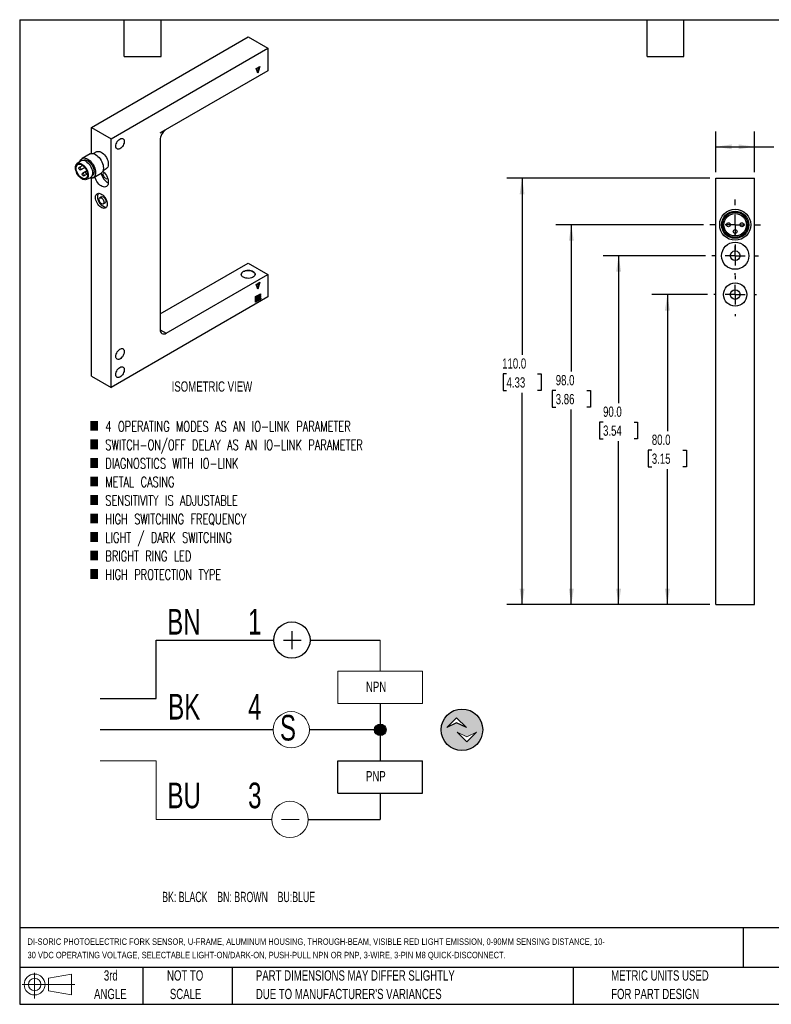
# Model space of a CAD drawing. Header units: millimetres. Extents: x 6 to 273, y 6 to 210.
# Tile 1 of 2: x 6 to 162, y 6 to 210. Entities that reach past the tile are written whole.
import ezdxf

# ---------------------------------------------------------------- set-up
doc = ezdxf.new("R2010")
doc.units = ezdxf.units.MM
doc.linetypes.add('CENTERX2', pattern=[20.32, 12.7, -2.54, 2.54, -2.54])
doc.layers.add('CENTER', color=40, linetype='CENTERX2')
doc.layers.add('DIMENSIONS', color=140, linetype='Continuous', lineweight=25)
doc.layers.add('TEXT', color=140, linetype='Continuous', lineweight=25)
doc.styles.add('SLDTEXTSTYLE0', font='TXT', dxfattribs={"width": 0.639394})
doc.styles.add('SLDTEXTSTYLE1', font='TXT', dxfattribs={"width": 0.7})
doc.styles.add('SLDTEXTSTYLE3', font='TXT', dxfattribs={"width": 0.7, "bigfont": 'bigfont'})
doc.dimstyles.new('SLDDIMSTYLE0', dxfattribs={"dimtxt": 2.158008, "dimasz": 3.302, "dimexe": 0, "dimexo": 0.0625, "dimgap": 0.539502, "dimtad": 0, "dimtih": 1, "dimtoh": 1, "dimlfac": 1.25, "dimrnd": 1e-09, "dimzin": 4, "dimdsep": 46, "dimtxsty": 'SLDTEXTSTYLE1', "dimsah": 1, "dimcen": 0.09, "dimadec": 0, "dimazin": 1, "dimtfac": 1, "dimtofl": 0, "dimtmove": 0, "dimatfit": 3, "dimfxl": 0, "dimfrac": 2, "dimtolj": 1, "dimtzin": 12, "dimarcsym": 0})

# ---------------------------------------------------------------- blocks, each defined once
blk = doc.blocks.new('SW_NOTE_0')
at = {"layer": 'DIMENSIONS', "color": 0, "insert": (0, 2.73), "char_height": 2.1167, "attachment_point": 1, "style": 'SLDTEXTSTYLE0'}
blk.add_mtext('BK: BLACK    BN: BROWN    BU:BLUE', dxfattribs=at)
blk = doc.blocks.new('SW_NOTE_0_1')
at = {"color": 0, "linetype": 'Continuous', "lineweight": 18, "insert": (0, 6.82), "char_height": 5.29, "attachment_point": 1, "style": 'SLDTEXTSTYLE1'}
blk.add_mtext('3', dxfattribs=at)
blk = doc.blocks.new('SW_NOTE_0_2')
at = {"color": 0, "linetype": 'Continuous', "lineweight": 18, "insert": (0, 6.82), "char_height": 5.29, "attachment_point": 1, "style": 'SLDTEXTSTYLE1'}
blk.add_mtext('4', dxfattribs=at)
blk = doc.blocks.new('SW_NOTE_0_3')
at = {"color": 0, "linetype": 'Continuous', "lineweight": 18, "insert": (0, 6.82), "char_height": 5.29, "attachment_point": 1, "style": 'SLDTEXTSTYLE1'}
blk.add_mtext('1', dxfattribs=at)
blk = doc.blocks.new('SW_NOTE_0_4')
at = {"color": 0, "linetype": 'Continuous', "lineweight": 18, "insert": (0, 6.82), "char_height": 5.292, "attachment_point": 1, "style": 'SLDTEXTSTYLE1'}
blk.add_mtext('BU', dxfattribs=at)
blk = doc.blocks.new('SW_NOTE_0_5')
at = {"color": 0, "linetype": 'Continuous', "lineweight": 18, "insert": (0, 6.82), "char_height": 5.292, "attachment_point": 1, "style": 'SLDTEXTSTYLE1'}
blk.add_mtext('BK', dxfattribs=at)
blk = doc.blocks.new('SW_NOTE_0_6')
at = {"color": 0, "linetype": 'Continuous', "lineweight": 18, "insert": (0, 6.82), "char_height": 5.292, "attachment_point": 1, "style": 'SLDTEXTSTYLE1'}
blk.add_mtext('BN', dxfattribs=at)
blk = doc.blocks.new('SW_NOTE_0_7')
at = {"color": 0, "linetype": 'Continuous', "lineweight": 18, "insert": (0, 6.82), "char_height": 5.29, "attachment_point": 1, "style": 'SLDTEXTSTYLE1'}
blk.add_mtext('S', dxfattribs=at)
blk = doc.blocks.new('SW_NOTE_0_8')
at = {"color": 0, "linetype": 'Continuous', "lineweight": 18, "insert": (0, 2.73), "char_height": 2.117, "attachment_point": 1, "style": 'SLDTEXTSTYLE1'}
blk.add_mtext('PNP', dxfattribs=at)
blk = doc.blocks.new('SW_NOTE_0_9')
at = {"color": 0, "linetype": 'Continuous', "lineweight": 18, "insert": (0, 2.73), "char_height": 2.117, "attachment_point": 1, "style": 'SLDTEXTSTYLE1'}
blk.add_mtext('NPN', dxfattribs=at)
blk = doc.blocks.new('DI-SORIC SHEMATIC')
h = blk.add_hatch(color=256)
edge = h.paths.add_edge_path(flags=0)
edge.add_arc((101.6, 61.86), 4.29, 0, 360)
h.paths.add_polyline_path([(102.5, 62.32), (100.5, 63.32), (98.49, 62.32), (100.5, 64.32)], flags=0)
h.paths.add_polyline_path([(102.62, 59.38), (100.62, 61.38), (102.62, 60.38), (104.62, 61.38)], flags=0)
h = blk.add_hatch(color=256)
edge = h.paths.add_edge_path(flags=0)
edge.add_arc((84.73, 61.86), 1.19, 0, 360)
for p, q in [((66.48, 82.2), (66.48, 78.53)), ((38.47, 68.29), (38.47, 80.37)), ((38.47, 80.37), (62.73, 80.37)), ((64.73, 80.37), (68.4, 80.37)), ((70.23, 80.37), (84.73, 80.37)), ((26.91, 68.29), (38.47, 68.29)), ((84.73, 67.26), (84.73, 55.44)), ((98.49, 62.32), (100.5, 64.32)), ((100.5, 63.32), (98.49, 62.32)), ((100.5, 64.32), (102.5, 62.32)), ((102.5, 62.32), (100.5, 63.32)), ((62.6, 61.86), (26.91, 61.86)), ((84.73, 61.86), (70.09, 61.86)), ((75.99, 48.76), (75.99, 55.44)), ((75.99, 55.44), (93.46, 55.44)), ((93.46, 48.76), (93.46, 55.44)), ((75.99, 48.76), (93.46, 48.76)), ((84.73, 48.76), (84.73, 43.36)), ((69.83, 43.36), (84.73, 43.36))]:
    blk.add_line(p, q)
at = {"color": 7, "linetype": 'Continuous', "lineweight": 18}
for p, q in [((84.73, 80.37), (84.73, 73.94)), ((75.99, 67.26), (75.99, 73.94)), ((75.99, 73.94), (93.46, 73.94)), ((93.46, 67.26), (93.46, 73.94)), ((75.99, 67.26), (93.46, 67.26)), ((102.62, 60.38), (100.62, 61.38)), ((100.62, 61.38), (102.62, 59.38)), ((104.62, 61.38), (102.62, 60.38)), ((102.62, 59.38), (104.62, 61.38)), ((26.91, 55.44), (38.47, 55.44)), ((38.47, 55.44), (38.47, 43.36)), ((38.47, 43.36), (62.33, 43.36)), ((64.33, 43.36), (68.01, 43.36))]:
    blk.add_line(p, q, dxfattribs=at)
for centre, radius in [((66.48, 80.37), 3.75), ((101.6, 61.86), 4.29), ((84.73, 61.86), 1.19)]:
    blk.add_circle(centre, radius)
for centre in [(66.35, 61.86), (66.08, 43.36)]:
    blk.add_circle(centre, 3.75, dxfattribs=at)
for name, p in [('SW_NOTE_0_6', (40.74, 79.98)), ('SW_NOTE_0_3', (57.44, 79.98)), ('SW_NOTE_0_9', (81.78, 69.06)), ('SW_NOTE_0_5', (40.94, 62.45)), ('SW_NOTE_0_2', (57.44, 62.45)), ('SW_NOTE_0_7', (64.02, 58.11)), ('SW_NOTE_0_8', (81.78, 50.61)), ('SW_NOTE_0_4', (40.8, 44.14)), ('SW_NOTE_0_1', (57.44, 44.14))]:
    blk.add_blockref(name, p, dxfattribs=at)
at = {"layer": 'DIMENSIONS', "color": 140}
blk.add_blockref('SW_NOTE_0', (39.7, 25.69), dxfattribs=at)
blk = doc.blocks.new('Block11')
at = {"color": 7, "linetype": 'Continuous', "lineweight": 18}
for p, q in [((2.59, 5.31), (2.59, 0)), ((5.48, 4.17), (10.18, 5.03)), ((5.48, 1.6), (5.48, 4.17)), ((10.18, 5.03), (10.18, 0.73)), ((0, 2.88), (10.87, 2.88)), ((5.48, 1.6), (10.18, 0.73))]:
    blk.add_line(p, q, dxfattribs=at)
for radius in [2.15, 1.29]:
    blk.add_circle((2.59, 2.88), radius, dxfattribs=at)
blk = doc.blocks.new('Block12')
at = {"color": 7, "linetype": 'Continuous'}
blk.add_blockref('Block11', (0, 0), dxfattribs=at)
blk = doc.blocks.new('_D_10')
at = {"layer": 'DIMENSIONS'}
for p, q in [((148.38, 152.83), (136.91, 152.83)), ((140.09, 152.83), (140.09, 124.62)), ((136.88, 120.71), (136.15, 120.71)), ((136.15, 120.71), (136.15, 117.28)), ((143.29, 120.71), (144.02, 120.71)), ((144.02, 120.71), (144.02, 117.28)), ((136.15, 117.28), (136.88, 117.28)), ((140.09, 88.83), (140.09, 116.79)), ((144.02, 117.28), (143.29, 117.28)), ((148.82, 88.83), (136.91, 88.83))]:
    blk.add_line(p, q, dxfattribs=at)
for points in [[(140.09, 152.83), (139.58, 149.53), (140.59, 149.53)], [(140.09, 88.83), (140.59, 92.13), (139.58, 92.13)]]:
    blk.add_solid(points, dxfattribs=at)
at = {"layer": 'DIMENSIONS', "char_height": 2.117, "attachment_point": 1, "style": 'SLDTEXTSTYLE1'}
for s, insert in [('80.0', (136.88, 123.92)), ('3.15', (136.88, 120.01))]:
    blk.add_mtext(s, dxfattribs=dict(at, insert=insert))
blk = doc.blocks.new('_D_11')
at = {"layer": 'DIMENSIONS'}
for p, q in [((147.98, 160.83), (126.84, 160.83)), ((130.02, 160.83), (130.02, 130.41)), ((126.81, 126.5), (126.09, 126.5)), ((126.09, 126.5), (126.09, 123.07)), ((133.23, 126.5), (133.95, 126.5)), ((133.95, 126.5), (133.95, 123.07)), ((126.09, 123.07), (126.81, 123.07)), ((130.02, 88.83), (130.02, 122.58)), ((133.95, 123.07), (133.23, 123.07)), ((148.82, 88.83), (126.84, 88.83))]:
    blk.add_line(p, q, dxfattribs=at)
for points in [[(130.02, 160.83), (129.51, 157.53), (130.53, 157.53)], [(130.02, 88.83), (130.53, 92.13), (129.51, 92.13)]]:
    blk.add_solid(points, dxfattribs=at)
at = {"layer": 'DIMENSIONS', "char_height": 2.117, "attachment_point": 1, "style": 'SLDTEXTSTYLE1'}
for s, insert in [('90.0', (126.81, 129.71)), ('3.54', (126.81, 125.8))]:
    blk.add_mtext(s, dxfattribs=dict(at, insert=insert))
blk = doc.blocks.new('_D_12')
at = {"layer": 'DIMENSIONS'}
for p, q in [((147.58, 167.23), (117.07, 167.23)), ((120.25, 167.23), (120.25, 136.92)), ((117.04, 133.01), (116.32, 133.01)), ((116.32, 133.01), (116.32, 129.58)), ((123.45, 133.01), (124.18, 133.01)), ((124.18, 133.01), (124.18, 129.58)), ((116.32, 129.58), (117.04, 129.58)), ((120.25, 88.83), (120.25, 129.1)), ((124.18, 129.58), (123.45, 129.58)), ((148.82, 88.83), (117.07, 88.83))]:
    blk.add_line(p, q, dxfattribs=at)
for points in [[(120.25, 167.23), (119.74, 163.93), (120.76, 163.93)], [(120.25, 88.83), (120.76, 92.13), (119.74, 92.13)]]:
    blk.add_solid(points, dxfattribs=at)
at = {"layer": 'DIMENSIONS', "char_height": 2.117, "attachment_point": 1, "style": 'SLDTEXTSTYLE1'}
for s, insert in [('98.0', (117.04, 136.22)), ('3.86', (117.04, 132.31))]:
    blk.add_mtext(s, dxfattribs=dict(at, insert=insert))
blk = doc.blocks.new('_D_13')
at = {"layer": 'DIMENSIONS'}
for p, q in [((148.82, 176.83), (106.91, 176.83)), ((110.09, 176.83), (110.09, 140.36)), ((106.88, 136.45), (106.15, 136.45)), ((106.15, 136.45), (106.15, 133.02)), ((113.29, 136.45), (114.02, 136.45)), ((114.02, 136.45), (114.02, 133.02)), ((106.15, 133.02), (106.88, 133.02)), ((110.09, 88.83), (110.09, 132.54)), ((114.02, 133.02), (113.29, 133.02)), ((148.82, 88.83), (106.91, 88.83))]:
    blk.add_line(p, q, dxfattribs=at)
for points in [[(110.09, 176.83), (109.58, 173.53), (110.59, 173.53)], [(110.09, 88.83), (110.59, 92.13), (109.58, 92.13)]]:
    blk.add_solid(points, dxfattribs=at)
at = {"layer": 'DIMENSIONS', "char_height": 2.117, "attachment_point": 1, "style": 'SLDTEXTSTYLE1'}
for s, insert in [('110.0', (105.98, 139.66)), ('4.33', (106.88, 135.75))]:
    blk.add_mtext(s, dxfattribs=dict(at, insert=insert))
blk = doc.blocks.new('_D_14')
at = {"layer": 'DIMENSIONS'}
for p, q in [((150.09, 178.1), (150.09, 186.49)), ((158.09, 178.1), (158.09, 186.49)), ((150.09, 183.32), (158.09, 183.32)), ((158.09, 183.32), (162.07, 183.32)), ((164.99, 183.32), (164.27, 183.32)), ((164.27, 183.32), (164.27, 179.89)), ((171.41, 183.32), (172.13, 183.32)), ((172.13, 183.32), (172.13, 179.89)), ((164.27, 179.89), (164.99, 179.89)), ((172.13, 179.89), (171.41, 179.89))]:
    blk.add_line(p, q, dxfattribs=at)
for points in [[(150.09, 183.32), (153.39, 182.81), (153.39, 183.82)], [(158.09, 183.32), (154.78, 183.82), (154.78, 182.81)]]:
    blk.add_solid(points, dxfattribs=at)
at = {"layer": 'DIMENSIONS', "char_height": 2.117, "attachment_point": 1, "style": 'SLDTEXTSTYLE1'}
for s, insert in [('10.0', (164.99, 186.53)), ('0.39', (164.99, 182.62))]:
    blk.add_mtext(s, dxfattribs=dict(at, insert=insert))
blk = doc.blocks.new('SW_CENTERMARKSYMBOL_3')
at = {"layer": 'CENTER', "color": 0}
for p, q in [((0, 4.064), (0, 5.232)), ((0, 0), (0, 2.032)), ((-4.064, 0), (-5.232, 0)), ((0, 0), (-2.032, 0)), ((0, 0), (0, -2.032)), ((0, 0), (2.032, 0)), ((4.064, 0), (5.232, 0)), ((0, -4.064), (0, -5.232))]:
    blk.add_line(p, q, dxfattribs=at)
blk = doc.blocks.new('SW_CENTERMARKSYMBOL_4')
at = {"layer": 'CENTER', "color": 0}
for p, q in [((0, 4.064), (0, 4.832)), ((-4.064, 0), (-4.832, 0)), ((0, 0), (-2.032, 0)), ((0, 0), (0, 2.032)), ((0, 0), (0, -2.032)), ((0, 0), (2.032, 0)), ((4.064, 0), (4.832, 0)), ((0, -4.064), (0, -4.832))]:
    blk.add_line(p, q, dxfattribs=at)
blk = doc.blocks.new('SW_CENTERMARKSYMBOL_5')
at = {"layer": 'CENTER', "color": 0}
for p, q in [((0, 4.064), (0, 4.432)), ((0, 0), (0, 2.032)), ((-4.064, 0), (-4.432, 0)), ((0, 0), (-2.032, 0)), ((0, 0), (0, -2.032)), ((0, 0), (2.032, 0)), ((4.064, 0), (4.432, 0)), ((0, -4.064), (0, -4.432))]:
    blk.add_line(p, q, dxfattribs=at)

msp = doc.modelspace()

# ---------------------------------------------------------------- linework, layer by layer
for p, q in [((21.2095, 187.3242), (53.5343, 205.9849)), ((53.5343, 205.9849), (57.5749, 203.6523)), ((25.2501, 184.9916), (57.5749, 203.6523)), ((57.5749, 203.6523), (57.5749, 198.9864)), ((55.1506, 199.4532), (55.9587, 199.9197)), ((55.5546, 198.52), (55.1506, 199.4532)), ((55.6759, 199.7564), (55.4132, 198.8466)), ((55.9587, 199.9197), (55.5546, 198.52)), ((57.5749, 198.9864), (35.4913, 186.2378)), ((21.2095, 187.3242), (25.2501, 184.9916)), ((21.2095, 181.9418), (21.2095, 187.3242)), ((25.2501, 133.6661), (25.2501, 184.9916)), ((36.424, 186.7669), (35.3516, 186.1478)), ((36.424, 186.7669), (36.416, 186.7715)), ((35.3516, 184.7573), (35.3516, 145.5634)), ((20.8748, 181.8385), (19.2586, 180.9054)), ((22.2298, 182.2908), (21.571, 181.9105)), ((18.9129, 180.3669), (18.1822, 179.7808)), ((19.3563, 179.4689), (18.622, 179.045)), ((18.9077, 178.5502), (19.7799, 179.0537)), ((19.4728, 180.5343), (19.44, 180.5153)), ((23.5708, 178.4463), (24.2297, 178.8266)), ((20.0323, 178.2262), (19.3291, 177.8203)), ((19.6148, 177.3254), (20.349, 177.7492)), ((20.0319, 176.5767), (20.9049, 176.9163)), ((20.2012, 178.3239), (20.0363, 178.2286)), ((20.3219, 177.7338), (20.349, 177.7494)), ((21.2095, 135.9987), (21.2095, 176.843)), ((21.297, 177.2985), (21.3298, 177.3175)), ((21.5441, 176.9464), (23.1603, 177.8794)), ((23.8068, 177.9838), (23.7616, 177.9577)), ((150.0856, 176.8308), (158.0856, 176.8308)), ((150.0856, 88.8308), (150.0856, 176.8308)), ((158.0856, 88.8308), (158.0856, 176.8308)), ((24.4758, 176.7205), (24.521, 176.7466)), ((23.2767, 173.0119), (22.8726, 172.7786)), ((23.5869, 171.5414), (23.9909, 171.7747)), ((35.3516, 148.8288), (53.5343, 159.3254)), ((53.5343, 159.3254), (57.5749, 156.9928)), ((36.5638, 144.8633), (57.5749, 156.9928)), ((57.5749, 156.9928), (57.5749, 152.3269)), ((55.1506, 154.8934), (55.9587, 155.3599)), ((55.5546, 153.9602), (55.1506, 154.8934)), ((55.6759, 155.1966), (55.4132, 154.2868)), ((55.9587, 155.3599), (55.5546, 153.9602)), ((55.0496, 152.4088), (55.3324, 152.5721)), ((55.0496, 152.0822), (55.0496, 152.4088)), ((55.3122, 152.5604), (55.3122, 152.2571)), ((55.3324, 152.5721), (55.3324, 152.2454)), ((55.4132, 152.6187), (55.6961, 152.782)), ((55.4132, 152.2921), (55.4132, 152.6187)), ((55.6759, 152.467), (55.4132, 152.3154)), ((55.6961, 152.4554), (55.4132, 152.2921)), ((55.6759, 152.7703), (55.6759, 152.467)), ((55.6961, 152.4554), (55.6759, 152.467)), ((55.6961, 152.782), (55.6961, 152.4554)), ((55.7769, 152.8286), (56.0597, 152.9919)), ((55.7769, 152.502), (55.7769, 152.8286)), ((56.0395, 152.677), (55.7769, 152.5254)), ((56.0597, 152.6653), (55.7769, 152.502)), ((55.7769, 152.4087), (56.0597, 152.572)), ((55.7769, 152.0821), (55.7769, 152.4087)), ((56.0395, 152.9803), (56.0395, 152.677)), ((56.0597, 152.6653), (56.0395, 152.677)), ((56.0395, 152.5603), (56.0395, 152.257)), ((56.0597, 152.9919), (56.0597, 152.6653)), ((56.0597, 152.572), (56.0597, 152.2454)), ((57.5749, 152.3269), (25.2501, 133.6661)), ((55.3122, 152.2571), (55.0496, 152.1055)), ((55.3324, 152.2454), (55.0496, 152.0822)), ((55.0496, 151.9888), (55.3324, 152.1521)), ((55.0496, 151.6622), (55.0496, 151.9888)), ((55.3122, 151.8372), (55.0496, 151.6856)), ((55.3324, 151.8255), (55.0496, 151.6622)), ((55.0496, 151.5689), (55.3324, 151.7322)), ((55.0496, 151.2423), (55.0496, 151.5689)), ((55.3122, 151.4172), (55.0496, 151.2656)), ((55.3324, 151.4056), (55.0496, 151.2423)), ((55.3324, 152.2454), (55.3122, 152.2571)), ((55.3122, 152.1405), (55.3122, 151.8372)), ((55.3324, 151.8255), (55.3122, 151.8372)), ((55.3122, 151.7205), (55.3122, 151.4172)), ((55.3324, 151.4056), (55.3122, 151.4172)), ((55.3324, 152.1521), (55.3324, 151.8255)), ((55.3324, 151.7322), (55.3324, 151.4056)), ((55.4132, 152.1988), (55.6961, 152.3621)), ((55.4132, 151.8722), (55.4132, 152.1988)), ((55.6759, 152.0471), (55.4132, 151.8955)), ((55.6961, 152.0354), (55.4132, 151.8722)), ((55.4132, 151.7788), (55.6961, 151.9421)), ((55.4132, 151.4522), (55.4132, 151.7788)), ((55.6759, 151.6272), (55.4132, 151.4756)), ((55.6961, 151.6155), (55.4132, 151.4522)), ((55.6759, 152.3504), (55.6759, 152.0471)), ((55.6961, 152.0354), (55.6759, 152.0471)), ((55.6759, 151.9305), (55.6759, 151.6272)), ((55.6961, 151.6155), (55.6759, 151.6272)), ((55.6961, 152.3621), (55.6961, 152.0354)), ((55.6961, 151.9421), (55.6961, 151.6155)), ((56.0395, 152.257), (55.7769, 152.1054)), ((56.0597, 152.2454), (55.7769, 152.0821)), ((55.7769, 151.6622), (55.8736, 152.0249)), ((56.0427, 151.7039), (55.7769, 151.6622)), ((56.0225, 151.7155), (55.781, 151.6776)), ((55.8736, 152.0249), (56.1394, 152.0667)), ((56.1151, 152.0628), (56.0225, 151.7155)), ((56.0427, 151.7039), (56.0225, 151.7155)), ((56.0597, 152.2454), (56.0395, 152.257)), ((56.1394, 152.0667), (56.0427, 151.7039)), ((35.3516, 145.5631), (36.5638, 144.8633)), ((21.2095, 135.9987), (25.2501, 133.6661)), ((150.0856, 88.8308), (158.0856, 88.8308))]:
    msp.add_line(p, q)
at = {"flags": 128}
for points in [[(26.1996, 183.44), (26.2199, 183.6674), (26.2799, 183.9076), (26.3767, 184.1494), (26.5059, 184.3815), (26.6614, 184.593), (26.8359, 184.774), (27.0213, 184.9161), (27.2089, 185.0126), (27.3899, 185.0591), (27.5559, 185.0533), (27.699, 184.9955), (27.8127, 184.8885), (27.8916, 184.7371), (27.932, 184.5486), (27.932, 184.3317), (27.8916, 184.0965), (27.8127, 183.8541), (27.699, 183.6158), (27.5559, 183.3927), (27.3899, 183.1952), (27.2089, 183.0327), (27.0213, 182.9127), (26.8359, 182.8408), (26.6614, 182.8203), (26.5059, 182.8523), (26.3767, 182.9352), (26.2799, 183.0652), (26.2199, 183.2361), (26.1996, 183.44)], [(18.8396, 180.3082), (18.8642, 180.39), (18.9612, 180.6046), (19.0938, 180.7778), (19.2585, 180.9054), (19.4513, 180.9843), (19.6676, 181.0124), (19.9019, 180.9893), (20.1485, 180.9153), (20.4013, 180.7923), (20.6542, 180.6233), (20.9008, 180.4126), (21.1351, 180.1653), (21.3513, 179.8874), (21.5442, 179.5859), (21.7089, 179.2681), (21.8414, 178.9419), (21.9385, 178.6153), (21.9977, 178.2963), (22.0176, 177.9929), (21.9977, 177.7124), (21.9385, 177.4618), (21.8414, 177.2472), (21.7089, 177.074), (21.5442, 176.9464), (21.3513, 176.8675), (21.1351, 176.8394), (20.9008, 176.8625), (20.8174, 176.8822)], [(20.8748, 181.8385), (21.0676, 181.9173), (21.2838, 181.9455), (21.5181, 181.9223), (21.7647, 181.8483), (22.0176, 181.7253), (22.2704, 181.5564), (22.517, 181.3456), (22.7513, 181.0983), (22.9676, 180.8204), (23.1604, 180.5189), (23.3251, 180.2011), (23.4577, 179.8749), (23.5547, 179.5483), (23.6139, 179.2294), (23.6338, 178.9259), (23.6139, 178.6454), (23.5547, 178.3948), (23.4577, 178.1803), (23.3251, 178.0071), (23.1604, 177.8795), (23.1603, 177.8794)], [(22.2298, 182.2908), (22.2954, 182.324), (22.4883, 182.3774), (22.7025, 182.3784), (22.9318, 182.3271), (23.1697, 182.225), (23.4094, 182.0749), (23.6439, 181.8812), (23.8664, 181.6494), (24.0707, 181.3862), (24.2508, 181.0993), (24.4014, 180.7968), (24.5184, 180.4875), (24.5983, 180.1802), (24.6389, 179.8837), (24.6389, 179.6068), (24.5983, 179.3572), (24.5184, 179.1421), (24.4014, 178.9678), (24.2508, 178.8393), (24.2297, 178.8266)], [(19.1891, 179.7426), (19.4172, 179.5879), (19.6383, 179.3918), (19.8457, 179.1603), (20.0333, 178.9005), (20.1951, 178.6201), (20.3264, 178.3278), (20.4232, 178.0324), (20.4824, 177.7429), (20.5023, 177.468), (20.4824, 177.2162), (20.4232, 176.9951), (20.3264, 176.8114), (20.1951, 176.6706), (20.0333, 176.5772), (19.8457, 176.5338), (19.6383, 176.5419), (19.4172, 176.6011), (19.1891, 176.7097), (18.9611, 176.8644), (18.74, 177.0604), (18.5325, 177.2919), (18.345, 177.5518), (18.1832, 177.8321), (18.0519, 178.1244), (17.9551, 178.4198), (17.8959, 178.7094), (17.876, 178.9842), (17.8959, 179.236), (17.9551, 179.4571), (18.0519, 179.6409), (18.1832, 179.7816), (18.345, 179.8751), (18.5325, 179.9184), (18.74, 179.9104), (18.9611, 179.8512), (19.1891, 179.7426)], [(20.3609, 177.5497), (20.341, 177.3126), (20.2818, 177.1065), (20.1854, 176.9387), (20.0551, 176.8146), (19.8953, 176.7387), (19.7115, 176.7133), (19.5098, 176.7395), (19.2973, 176.8164), (19.081, 176.9412), (18.8685, 177.1098), (18.6668, 177.3164), (18.483, 177.554), (18.3232, 177.8144), (18.1929, 178.0889), (18.0965, 178.3681), (18.0373, 178.6424), (18.0174, 178.9026), (18.0373, 179.1397), (18.0965, 179.3457), (18.1929, 179.5136), (18.3232, 179.6376), (18.483, 179.7136), (18.6668, 179.7389), (18.8685, 179.7127), (19.081, 179.6359), (19.2973, 179.5111), (19.5098, 179.3425), (19.7115, 179.1359), (19.8953, 178.8983), (20.0551, 178.6378), (20.1854, 178.3633), (20.2818, 178.0842), (20.341, 177.8098), (20.3609, 177.5497)], [(18.9669, 178.681), (18.9515, 178.6006), (18.9077, 178.5502), (18.8422, 178.5374), (18.7649, 178.5643), (18.6876, 178.6267), (18.622, 178.7151), (18.5782, 178.8161), (18.5629, 178.9142), (18.5782, 178.9946), (18.622, 179.045), (18.6876, 179.0578), (18.7649, 179.0309), (18.8422, 178.9685), (18.9077, 178.8801), (18.9515, 178.7791), (18.9669, 178.681)], [(19.4728, 180.5343), (19.5572, 180.5748), (19.7447, 180.6182), (19.9522, 180.6102), (20.1733, 180.5509), (20.4013, 180.4423), (20.6294, 180.2877), (20.8505, 180.0916), (21.0579, 179.8601), (21.2454, 179.6003), (21.4073, 179.3199), (21.5386, 179.0276), (21.6353, 178.7322), (21.6946, 178.4426), (21.7145, 178.1678), (21.6946, 177.916), (21.6353, 177.6949), (21.5386, 177.5112), (21.4073, 177.3704), (21.3298, 177.3175)], [(19.9973, 180.3257), (20.2363, 180.1643), (20.4684, 179.9605), (20.687, 179.7202), (20.8857, 179.4504), (21.0589, 179.1587), (21.2015, 178.8537), (21.3095, 178.544), (21.3797, 178.2386), (21.4102, 177.9463), (21.4, 177.6754), (21.3495, 177.4338), (21.2601, 177.2284), (21.1343, 177.0652), (20.9758, 176.9487), (20.9049, 176.9163)], [(19.674, 177.4562), (19.6586, 177.3758), (19.6148, 177.3254), (19.5493, 177.3127), (19.472, 177.3396), (19.3947, 177.402), (19.3291, 177.4904), (19.2853, 177.5913), (19.27, 177.6895), (19.2853, 177.7699), (19.3291, 177.8203), (19.3947, 177.833), (19.472, 177.8062), (19.5493, 177.7438), (19.6148, 177.6554), (19.6586, 177.5544), (19.674, 177.4562)], [(20.3482, 177.7559), (20.322, 177.7338), (20.2564, 177.721), (20.1791, 177.7479), (20.1018, 177.8103), (20.0362, 177.8987), (19.9924, 177.9997), (19.9771, 178.0978), (19.9924, 178.1782), (20.0362, 178.2286), (20.1018, 178.2414), (20.1791, 178.2145), (20.2564, 178.1521), (20.2643, 178.1436)], [(23.5046, 178.2692), (23.6439, 178.1484), (23.8664, 177.9166), (24.0707, 177.6535), (24.2508, 177.3665), (24.4014, 177.064), (24.5184, 176.7547), (24.5983, 176.4474), (24.6389, 176.151), (24.6389, 175.874), (24.5983, 175.6244), (24.5184, 175.4094), (24.4014, 175.2351), (24.2508, 175.1066), (24.0707, 175.0275), (23.8664, 175.0002), (23.6439, 175.0254), (23.4094, 175.1024), (23.1697, 175.229), (22.9318, 175.4015), (22.7025, 175.615), (22.4883, 175.8634), (22.2954, 176.1394), (22.1295, 176.4352), (21.9951, 176.7422), (21.8963, 177.0517), (21.8754, 177.1376)], [(24.1187, 176.7559), (23.9764, 176.8617), (23.8456, 177.0061), (23.737, 177.1775), (23.6593, 177.3621), (23.6188, 177.5447), (23.6188, 177.7107), (23.6593, 177.8466), (23.737, 177.9414), (23.8109, 177.9793)], [(22.0176, 172.8598), (22.0382, 173.1051), (22.0994, 173.3182), (22.1991, 173.4919), (22.3339, 173.6202), (22.4993, 173.6988), (22.6894, 173.725), (22.898, 173.6979), (23.1179, 173.6184), (23.3416, 173.4893), (23.5615, 173.3149), (23.7701, 173.1011), (23.9603, 172.8554), (24.1256, 172.5859), (24.2604, 172.3019), (24.3601, 172.0131), (24.4213, 171.7294), (24.4419, 171.4602), (24.4213, 171.2149), (24.3601, 171.0018), (24.2604, 170.8282), (24.1256, 170.6998), (23.9603, 170.6212), (23.7701, 170.5951), (23.5615, 170.6222), (23.3416, 170.7016), (23.1179, 170.8308), (22.898, 171.0052), (22.6894, 171.2189), (22.4993, 171.4647), (22.3339, 171.7341), (22.1991, 172.0181), (22.0994, 172.3069), (22.0382, 172.5907), (22.0176, 172.8598)], [(22.7247, 172.4516), (22.7451, 172.6041), (22.8049, 172.7206), (22.899, 172.7917), (23.0199, 172.8117), (23.1579, 172.7788), (23.3016, 172.6958), (23.4396, 172.5694), (23.5605, 172.4099), (23.6547, 172.23), (23.7144, 172.0446), (23.7348, 171.8684), (23.7144, 171.7159), (23.6547, 171.5994), (23.5605, 171.5283), (23.4396, 171.5083), (23.3016, 171.5412), (23.1579, 171.6242), (23.0199, 171.7506), (22.899, 171.9102), (22.8049, 172.09), (22.7451, 172.2755), (22.7247, 172.4516)], [(23.2767, 173.0119), (23.3031, 173.025), (23.424, 173.0449), (23.5619, 173.0121), (23.7057, 172.9291), (23.8436, 172.8027), (23.9646, 172.6431), (24.0587, 172.4633), (24.1184, 172.2778), (24.1389, 172.1017), (24.1184, 171.9492), (24.0587, 171.8327), (23.9909, 171.7747)], [(52.5242, 157.576), (52.7482, 157.6814), (53.0044, 157.7587), (53.2823, 157.8046), (53.5705, 157.8173), (53.8573, 157.7962), (54.1308, 157.7422), (54.3799, 157.6576), (54.5944, 157.5457), (54.7654, 157.4112), (54.8861, 157.2596), (54.9515, 157.097), (54.9588, 156.9302), (54.9078, 156.766), (54.8006, 156.611), (54.6415, 156.4717), (54.4371, 156.3537), (54.1958, 156.2619), (53.9273, 156.2), (53.6428, 156.1705), (53.3539, 156.1747), (53.0723, 156.2125), (52.8096, 156.2821), (52.5766, 156.3809), (52.3829, 156.5047), (52.2362, 156.6485), (52.1427, 156.8064), (52.1062, 156.9719), (52.1282, 157.1383), (52.2077, 157.2988), (52.3415, 157.4467), (52.5242, 157.576)], [(54.9629, 156.9695), (54.9515, 157.0737), (54.8861, 157.2362), (54.7654, 157.3879), (54.5944, 157.5224), (54.3799, 157.6342), (54.1308, 157.7189), (53.8573, 157.7729), (53.5705, 157.7939), (53.2823, 157.7813), (53.0044, 157.7354), (52.7482, 157.6581), (52.5242, 157.5527)], [(26.1996, 140.0467), (26.2199, 140.2741), (26.2799, 140.5143), (26.3767, 140.7561), (26.5059, 140.9882), (26.6614, 141.1996), (26.8359, 141.3807), (27.0213, 141.5228), (27.2089, 141.6193), (27.3899, 141.6658), (27.5559, 141.66), (27.699, 141.6022), (27.8127, 141.4951), (27.8916, 141.3438), (27.932, 141.1553), (27.932, 140.9383), (27.8916, 140.7032), (27.8127, 140.4608), (27.699, 140.2224), (27.5559, 139.9994), (27.3899, 139.8019), (27.2089, 139.6394), (27.0213, 139.5194), (26.8359, 139.4475), (26.6614, 139.427), (26.5059, 139.459), (26.3767, 139.5419), (26.2799, 139.6719), (26.2199, 139.8428), (26.1996, 140.0467)], [(26.1996, 136.314), (26.2199, 136.5413), (26.2799, 136.7815), (26.3767, 137.0233), (26.5059, 137.2554), (26.6614, 137.4669), (26.8359, 137.6479), (27.0213, 137.79), (27.2089, 137.8866), (27.3899, 137.933), (27.5559, 137.9272), (27.699, 137.8695), (27.8127, 137.7624), (27.8916, 137.611), (27.932, 137.4225), (27.932, 137.2056), (27.8916, 136.9704), (27.8127, 136.728), (27.699, 136.4897), (27.5559, 136.2666), (27.3899, 136.0692), (27.2089, 135.9066), (27.0213, 135.7866), (26.8359, 135.7147), (26.6614, 135.6942), (26.5059, 135.7262), (26.3767, 135.8091), (26.2799, 135.9391), (26.2199, 136.11), (26.1996, 136.314)]]:
    msp.add_lwpolyline(points, dxfattribs=at)
for centre, radius in [((154.0856, 167.2308), 3.2), ((154.0856, 167.2308), 2.8), ((154.0856, 167.2308), 2.6), ((154.0856, 167.2308), 2.32), ((152.6856, 167.2308), 0.4), ((155.4856, 167.2308), 0.4), ((154.0856, 165.8308), 0.4), ((154.0856, 160.8308), 2.8), ((154.0856, 160.8308), 1), ((154.0856, 152.8308), 2.4), ((154.0856, 152.8308), 1)]:
    msp.add_circle(centre, radius)
for centre, radius, start, end in [((38.0189, 184.6248), 2.6706, 126.669639, 177.155236), ((36.3717, 184.7174), 1.7569, 120.073093, 125.495597), ((19.4261, 179.5831), 0.9369, 52.4337, 123.214501), ((26.1424, 178.5218), 3.0416, 192.102184, 240.380944), ((24.321, 177.0054), 0.3213, 230.96557, 308.066433), ((24.6324, 173.0151), 2.2121, 177.981784, 260.433151), ((23.4495, 173.1405), 1.029, 145.761757, 182.644522), ((52.8171, 156.9008), 0.7146, 114.197114, 174.482745), ((36.0906, 145.4435), 0.7486, 170.785963, 309.203285)]:
    msp.add_arc(centre, radius, start, end)
at = {"layer": 'TEXT'}
for p, q in [((6.35, 209.55), (273.05, 209.55)), ((6.35, 209.55), (6.35, 6.35)), ((27.94, 201.93), (27.94, 209.55)), ((35.56, 201.93), (35.56, 209.55)), ((135.89, 201.93), (135.89, 209.55)), ((143.51, 201.93), (143.51, 209.55)), ((27.94, 201.93), (35.56, 201.93)), ((135.89, 201.93), (143.51, 201.93)), ((273.05, 22.1261), (6.35, 22.1261)), ((155.7589, 22.1261), (155.7589, 13.97)), ((273.05, 13.97), (6.35, 13.97)), ((31.75, 13.97), (31.75, 6.35)), ((50.2116, 13.97), (50.2116, 6.35)), ((120.6465, 13.97), (120.6465, 6.35)), ((6.35, 6.35), (273.05, 6.35))]:
    msp.add_line(p, q, dxfattribs=at)

# ---------------------------------------------------------------- block references
at = {"layer": 'CENTER'}
for name, p in [('SW_CENTERMARKSYMBOL_3', (154.0856, 167.2308)), ('SW_CENTERMARKSYMBOL_4', (154.0856, 160.8308)), ('SW_CENTERMARKSYMBOL_5', (154.0856, 152.8308))]:
    msp.add_blockref(name, p, dxfattribs=at)
at = {"layer": 'DIMENSIONS'}
msp.add_blockref('DI-SORIC SHEMATIC', (-3.9241, 1.1436), dxfattribs=at)
at = {"layer": 'TEXT'}
msp.add_blockref('Block12', (6.8379, 7.5539), dxfattribs=at)

# ---------------------------------------------------------------- texts
at = {"layer": 'DIMENSIONS', "char_height": 2.116667, "attachment_point": 1}
for s, insert, style in [('ISOMETRIC VIEW', (37.7338, 134.9086), 'SLDTEXTSTYLE1'), ('■ 4 OPERATING MODES AS AN IO-LINK PARAMETER', (20.7244, 126.6705), 'SLDTEXTSTYLE3'), ('■ SWITCH-ON/OFF DELAY AS AN IO-LINK PARAMETER', (20.7244, 122.8483), 'SLDTEXTSTYLE3'), ('■ DIAGNOSTICS WITH IO-LINK', (20.7244, 119.0261), 'SLDTEXTSTYLE3'), ('■ METAL CASING', (20.7244, 115.2038), 'SLDTEXTSTYLE3'), ('■ SENSITIVITY IS ADJUSTABLE', (20.7244, 111.3816), 'SLDTEXTSTYLE3'), ('■ HIGH SWITCHING FREQUENCY', (20.7244, 107.5594), 'SLDTEXTSTYLE3'), ('■ LIGHT / DARK SWITCHING', (20.7244, 103.7372), 'SLDTEXTSTYLE3'), ('■ BRIGHT RING LED', (20.7244, 99.9149), 'SLDTEXTSTYLE3'), ('■ HIGH PROTECTION TYPE', (20.7244, 96.0927), 'SLDTEXTSTYLE3')]:
    msp.add_mtext(s, dxfattribs=dict(at, insert=insert, style=style))
at = {"layer": 'TEXT', "style": 'SLDTEXTSTYLE1'}
for s, insert, char_height, attachment_point in [('DI-SORIC PHOTOELECTRIC FORK SENSOR, U-FRAME, ALUMINUM HOUSING, THROUGH-BEAM, VISIBLE RED LIGHT EMISSION, 0-90MM SENSING DISTANCE, 10-', (7.9657, 19.9452), 1.3229167, 1), ('30 VDC OPERATING VOLTAGE, SELECTABLE LIGHT-ON/DARK-ON, PUSH-PULL NPN OR PNP, 3-WIRE, 3-PIN M8 QUICK-DISCONNECT.', (7.9657, 17.1813), 1.3229167, 1), ('3rd', (25.1625, 13.364), 2.11667, 2), ('NOT TO', (40.5158, 13.364), 2.11667, 2), ('PART DIMENSIONS MAY DIFFER SLIGHTLY', (55.1193, 13.364), 2.116667, 1), ('METRIC UNITS USED', (128.4784, 13.364), 2.116667, 1), ('ANGLE', (25.0649, 9.5418), 2.11667, 2), ('SCALE', (40.6121, 9.5418), 2.11667, 2), ("DUE TO MANUFACTURER'S VARIANCES", (55.1193, 9.5418), 2.116667, 1), ('FOR PART DESIGN', (128.4784, 9.5418), 2.116667, 1)]:
    msp.add_mtext(s, dxfattribs=dict(at, insert=insert, char_height=char_height, attachment_point=attachment_point))

# ---------------------------------------------------------------- dimensions: what is measured, and where the dimension line sits
at = {"layer": 'DIMENSIONS'}
dim = msp.add_linear_dim(base=(158.0856, 183.3163), p1=(150.0856, 176.8308), p2=(158.0856, 176.8308), dimstyle='SLDDIMSTYLE0', dxfattribs=at)
dim.commit()
dim.dimension.update_dxf_attribs({"geometry": '_D_14', "text_midpoint": (168.1999, 183.3163), "dimtype": 160})
for base, p2, picture, middle in [((110.0856, 176.8308), (150.0856, 176.8308), '_D_13', (110.0856, 136.4499)), ((120.2477, 167.2308), (148.8536, 167.2308), '_D_12', (120.2477, 133.0118)), ((130.0191, 160.8308), (149.2536, 160.8308), '_D_11', (130.0191, 126.4975)), ((140.0856, 152.8308), (149.6536, 152.8308), '_D_10', (140.0856, 120.7071))]:
    dim = msp.add_linear_dim(base=base, p1=(150.0856, 88.8308), p2=p2, angle=90, dimstyle='SLDDIMSTYLE0', dxfattribs=at)
    dim.commit()
    dim.dimension.update_dxf_attribs({"geometry": picture, "text_midpoint": middle, "dimtype": 160})

doc.saveas('drawing.dxf')
